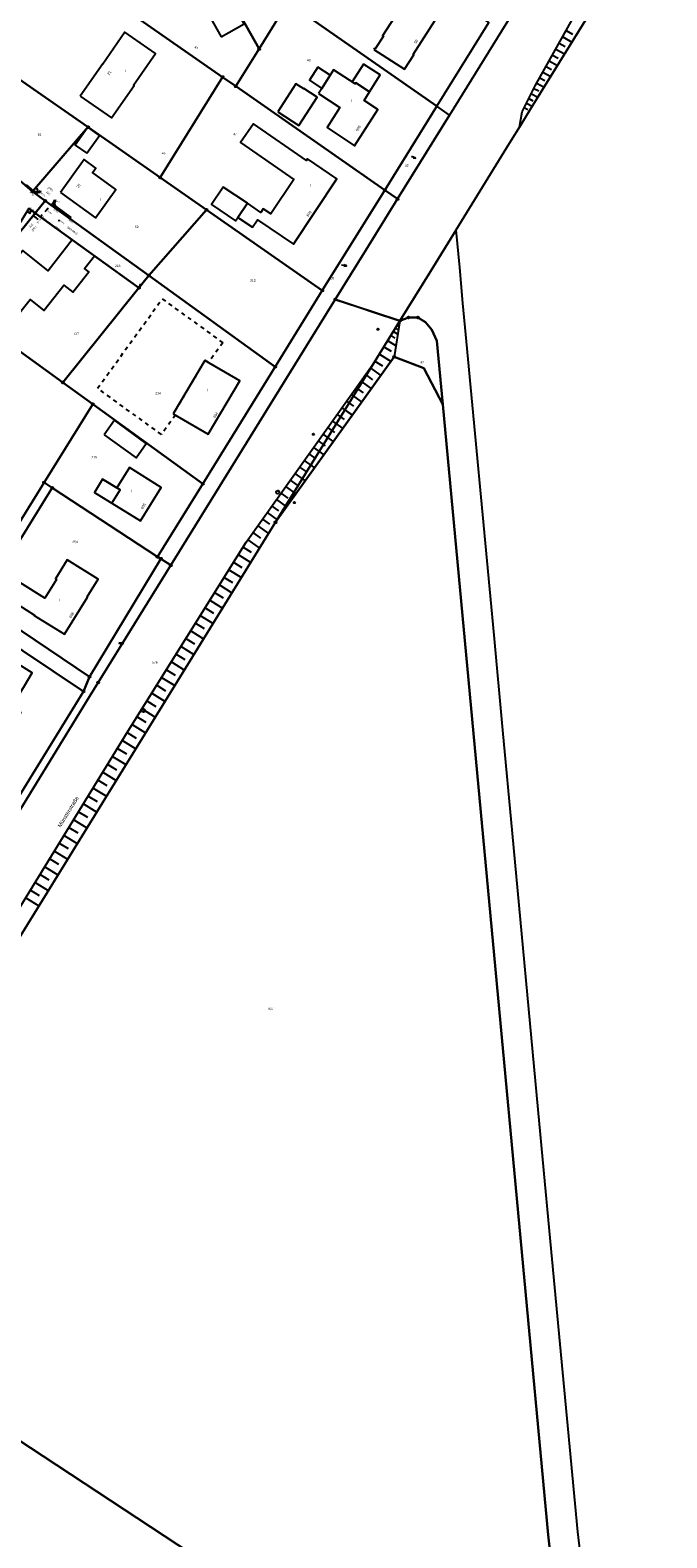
# Model space of a CAD drawing. Extents: x 2408905 to 4819478, y 5786105 to 11573663.
# Tile 32 of 39: x 2410089 to 2410250, y 5786674 to 5787057. Entities that reach past the tile are written whole.
import ezdxf

# ---------------------------------------------------------------- set-up
doc = ezdxf.new("R2010")
doc.units = 0
doc.linetypes.add('DASHED_70', pattern=[2, 1, -1])
for name, color, linetype in [('K100-FLST_GRENZEN', 40, 'Continuous'), ('K105-FLST_NUMMERN', 40, 'Continuous'), ('K120-ALLG_TEXTE', 40, 'Continuous'), ('K125-GEB_LINIEN', 40, 'Continuous'), ('K130-GEB_TEXTE', 40, 'Continuous'), ('K140-EINGER_GEBFL', 40, 'Continuous'), ('K140-KATASTERTOPO', 7, 'Continuous'), ('K145-VERM_PKTE', 7, 'Continuous'), ('STRKAT-TEXTE', 7, 'Continuous'), ('TOP-HOEHENI', 7, 'Continuous'), ('TOP-LINIEN', 7, 'Continuous'), ('TOP-SYMBOLE', 7, 'Continuous'), ('TOP-TEXTE', 7, 'Continuous')]:
    doc.layers.add(name, color=color, linetype=linetype)
doc.styles.add('SIMPLEX', font='CONTINUOUS')

# ---------------------------------------------------------------- blocks, each defined once
blk = doc.blocks.new('233')
at = {"layer": 'K105-FLST_NUMMERN', "color": 7}
for points in [[(2, 0.5, 0), (0, 0, 0), (2, -0.5, 0)], [(0, 0, 0), (4, 0, 0)]]:
    blk.add_polyline3d(points, dxfattribs=at)
blk = doc.blocks.new('122')
at = {"color": 11, "linetype": 'Continuous'}
blk.add_circle((0, 0), 1.25, dxfattribs=at)
blk = doc.blocks.new('128')
at = {"color": 250, "linetype": 'Continuous'}
blk.add_circle((0, 0), 0.5, dxfattribs=at)
blk = doc.blocks.new('GRENZSTEIN')
at = {"color": 7, "linetype": 'Continuous'}
blk.add_circle((0, 0), 0.75, dxfattribs=at)
blk = doc.blocks.new('168')
at = {"color": 250, "linetype": 'Continuous'}
blk.add_arc((0, 0.001), 1, 318.610271, 221.389653, dxfattribs=at)
blk = doc.blocks.new('247')
at = {"layer": 'TOP-HOEHENI', "color": 250}
for points in [[(-0.375, 0, 0), (0.375, 0, 0)], [(0, -0.375, 0), (0, 0.375, 0)]]:
    blk.add_polyline3d(points, dxfattribs=at)

msp = doc.modelspace()

# ---------------------------------------------------------------- linework, layer by layer
at = {"layer": 'K100-FLST_GRENZEN', "color": 250}
for points in [[(2410126.728, 5787087.71), (2410146.892, 5787051.997), (2410154.22, 5787063.802), (2410160.806, 5787074.412), (2410146.776, 5787099.093)], [(2410099.392, 5787071.492), (2410137.614, 5787044.88), (2410141.007, 5787042.519), (2410146.892, 5787051.997), (2410126.728, 5787087.71), (2410122.37, 5787085.236)], [(2410154.22, 5787063.802), (2410192.003, 5787037.499), (2410205.197, 5787058.733), (2410167.448, 5787085.041), (2410167.418, 5787085.062), (2410160.806, 5787074.412)], [(2410071.174, 5787054.613), (2410087.686, 5787043.117), (2410103.452, 5787032.138), (2410121.791, 5787019.371), (2410137.614, 5787044.88), (2410099.392, 5787071.492)], [(2410141.007, 5787042.519), (2410178.781, 5787016.218), (2410192.003, 5787037.499), (2410154.22, 5787063.802), (2410146.892, 5787051.997)], [(2410056.656, 5787044.03), (2410089.353, 5787015.807), (2410103.434, 5787032.117), (2410103.452, 5787032.138), (2410087.686, 5787043.117), (2410071.174, 5787054.613)], [(2410133.556, 5787011.179), (2410162.94, 5786990.722), (2410178.781, 5787016.218), (2410141.007, 5787042.519), (2410137.614, 5787044.88), (2410121.791, 5787019.371)], [(2410182.056, 5787013.938), (2410195.255, 5787035.234), (2410192.003, 5787037.499), (2410178.781, 5787016.218)], [(2410092.568, 5787013.488), (2410118.899, 5786994.512), (2410133.556, 5787011.179), (2410121.791, 5787019.371), (2410103.452, 5787032.138), (2410103.434, 5787032.117), (2410089.353, 5787015.807)], [(2410090.037, 5787010.36), (2410099.428, 5787003.598), (2410116.387, 5786991.389), (2410118.899, 5786994.512), (2410092.568, 5787013.488)], [(2410121.897, 5786922.683), (2410124.468, 5786921.005), (2410166.243, 5786988.422), (2410174.008, 5787000.951), (2410182.056, 5787013.938), (2410178.781, 5787016.218), (2410162.94, 5786990.722), (2410150.972, 5786971.396), (2410132.57, 5786941.682), (2410121.118, 5786923.191)], [(2410072.913, 5786984.811), (2410097.053, 5786967.359), (2410116.387, 5786991.389), (2410099.428, 5787003.598), (2410090.037, 5787010.36), (2410085.794, 5787005.116), (2410079.656, 5786997.53), (2410072.093, 5786985.404)], [(2410079.656, 5786997.53), (2410085.794, 5787005.116), (2410090.037, 5787010.36), (2410088.397, 5787011.541)], [(2410118.899, 5786994.512), (2410150.972, 5786971.396), (2410162.94, 5786990.722), (2410133.556, 5787011.179)], [(2410104.635, 5786961.878), (2410132.57, 5786941.682), (2410150.972, 5786971.396), (2410118.899, 5786994.512), (2410116.387, 5786991.389), (2410097.053, 5786967.359)], [(2410050.287, 5786956.897), (2410062.542, 5786948.727), (2410075.248, 5786940.257), (2410086.51, 5786932.749), (2410092.271, 5786942.008), (2410104.635, 5786961.878), (2410097.053, 5786967.359), (2410072.913, 5786984.811)], [(2410181.216, 5786973.867), (2410188.734, 5786971.028), (2410193.529, 5786961.822), (2410192.019, 5786977.986), (2410190.755, 5786980.768), (2410189.139, 5786982.714), (2410187.209, 5786983.859), (2410184.848, 5786983.891), (2410182.635, 5786983.027), (2410176.084, 5786972.424), (2410151.056, 5786931.913)], [(2410085.403, 5786699.357), (2410228.085, 5786605.528), (2410220.306, 5786675.062), (2410206.917, 5786818.442), (2410193.529, 5786961.822), (2410188.734, 5786971.028), (2410181.216, 5786973.867), (2410151.056, 5786931.913), (2410090.49, 5786833.877), (2410029.923, 5786735.841)], [(2410094.366, 5786940.642), (2410121.118, 5786923.191), (2410132.57, 5786941.682), (2410104.635, 5786961.878), (2410092.271, 5786942.008)], [(2409927.017, 5786815.023), (2409933.571, 5786812.782), (2409952.671, 5786836.352), (2409983.654, 5786874.585), (2409992.191, 5786885.136), (2409999.148, 5786893.732), (2410018.292, 5786917.389), (2410032.896, 5786935.436), (2410046.913, 5786926.055), (2410063.964, 5786914.643), (2410102.275, 5786889.004), (2410103.827, 5786892.748), (2410076.125, 5786911.295), (2410074.033, 5786912.696), (2410035.416, 5786938.551), (2410029.762, 5786942.267), (2410007.251, 5786914.486), (2410003.508, 5786909.867), (2409978.366, 5786878.841), (2409978.187, 5786878.986), (2409926.556, 5786815.18)], [(2410076.125, 5786911.295), (2410094.366, 5786940.642), (2410092.271, 5786942.008), (2410086.51, 5786932.749), (2410074.033, 5786912.696)], [(2410076.125, 5786911.295), (2410103.827, 5786892.748), (2410121.897, 5786922.683), (2410121.118, 5786923.191), (2410094.366, 5786940.642)], [(2410077.643, 5786845.173), (2410103.841, 5786887.697), (2410106.04, 5786891.267), (2410124.468, 5786921.005), (2410121.897, 5786922.683), (2410103.827, 5786892.748), (2410102.275, 5786889.004), (2410074.909, 5786844.558)], [(2410050.223, 5786892.418), (2410066.227, 5786882.706), (2410061.651, 5786875.238), (2410078.611, 5786864.859), (2410068.001, 5786847.646), (2410073.518, 5786844.233), (2410074.909, 5786844.558), (2410102.275, 5786889.004), (2410063.964, 5786914.643)], [(2410000.358, 5786687.984), (2410059.507, 5786648.343), (2410071.587, 5786640.247), (2410078.862, 5786635.372), (2410166.662, 5786576.54), (2410235.245, 5786530.582), (2410236.388, 5786531.243), (2410228.085, 5786605.528), (2410085.403, 5786699.357), (2410029.923, 5786735.841)]]:
    msp.add_lwpolyline(points, close=True, dxfattribs=at)
for points in [[(2410219.39, 5787074.178), (2410208.424, 5787056.484), (2410195.255, 5787035.234), (2410182.056, 5787013.938), (2410174.008, 5787000.951), (2410166.243, 5786988.422), (2410171.962, 5786986.54), (2410175.94, 5786985.231), (2410182.635, 5786983.027), (2410190.378, 5786995.56), (2410196.918, 5787006.146), (2410209.795, 5787026.987), (2410212.98, 5787032.143), (2410218.375, 5787040.875), (2410241.375, 5787078.105)], [(2410088.397, 5787011.541), (2410090.037, 5787010.36), (2410092.568, 5787013.488), (2410089.353, 5787015.807), (2410056.656, 5787044.03)], [(2410237.324, 5786596.034), (2410227.81, 5786675.808), (2410220.644, 5786752.128), (2410217.778, 5786782.92), (2410211.26, 5786852.954), (2410208.802, 5786879.159), (2410206.539, 5786903.273), (2410205.864, 5786910.466), (2410199.566, 5786977.82), (2410198.661, 5786987.499), (2410197.815, 5786996.546), (2410196.918, 5787006.146), (2410190.378, 5786995.56), (2410182.635, 5786983.027), (2410184.848, 5786983.891), (2410187.209, 5786983.859), (2410189.139, 5786982.714), (2410190.755, 5786980.768), (2410192.019, 5786977.986), (2410193.529, 5786961.822), (2410206.917, 5786818.442), (2410220.306, 5786675.062), (2410228.085, 5786605.528)], [(2409942.979, 5786594.967), (2409996.247, 5786681.33), (2410000.358, 5786687.984), (2410029.923, 5786735.841), (2410090.49, 5786833.877), (2410151.056, 5786931.913), (2410176.084, 5786972.424), (2410182.635, 5786983.027), (2410175.94, 5786985.231), (2410171.788, 5786986.597), (2410166.243, 5786988.422), (2410124.468, 5786921.005), (2410106.04, 5786891.267), (2410103.841, 5786887.697), (2410077.643, 5786845.173), (2410073.706, 5786838.781), (2410071.878, 5786835.813), (2410004.876, 5786727.078), (2410001.393, 5786721.437), (2409999.874, 5786718.982), (2409982.028, 5786690), (2409945.76, 5786631.418)]]:
    msp.add_lwpolyline(points, dxfattribs=at)
at = {"layer": 'K125-GEB_LINIEN', "color": 250}
for points in [[(2410137.233, 5787055.065), (2410143.102, 5787058.402), (2410138.188, 5787067.108), (2410132.333, 5787063.772)], [(2410175.999, 5787051.877), (2410183.837, 5787046.835), (2410186.182, 5787050.497), (2410186.013, 5787050.605), (2410192.331, 5787060.472), (2410192.079, 5787060.635), (2410192.036, 5787060.568), (2410184.675, 5787065.332), (2410178.251, 5787055.371), (2410178.462, 5787055.235), (2410176.371, 5787051.994), (2410176.161, 5787052.129)], [(2410101.455, 5787039.988), (2410109.436, 5787034.54), (2410115.121, 5787042.751), (2410115.021, 5787042.818), (2410120.569, 5787050.83), (2410112.8, 5787056.223), (2410107.21, 5787048.178), (2410107.168, 5787048.206)], [(2410173.385, 5787048.127), (2410170.513, 5787043.651), (2410171.267, 5787043.161), (2410171.413, 5787043.389), (2410174.941, 5787041.097), (2410177.587, 5787045.423)], [(2410161.787, 5787047.354), (2410159.656, 5787044.067), (2410162.788, 5787042.01), (2410164.917, 5787045.315)], [(2410161.928, 5787040.676), (2410167.423, 5787037.108), (2410164.162, 5787032.064), (2410171.13, 5787027.463), (2410177.008, 5787036.663), (2410173.532, 5787038.936), (2410174.941, 5787041.097), (2410171.413, 5787043.389), (2410171.267, 5787043.161), (2410165.813, 5787046.705), (2410162.788, 5787042.01)], [(2410151.674, 5787036.027), (2410156.997, 5787032.554), (2410161.658, 5787039.755), (2410158.278, 5787041.946), (2410158.213, 5787041.845), (2410156.239, 5787043.138)], [(2410141.497, 5787009.266), (2410145.227, 5787006.792), (2410146.442, 5787008.625), (2410155.598, 5787002.498), (2410166.644, 5787019.046), (2410159.211, 5787024.124), (2410158.928, 5787023.7), (2410145.493, 5787033.009), (2410142.193, 5787028.263), (2410155.721, 5787018.899), (2410149.864, 5787010.133), (2410147.947, 5787011.406), (2410147.361, 5787010.534), (2410143.903, 5787012.849)], [(2410103.125, 5787025.523), (2410106.318, 5787030.022), (2410103.434, 5787032.117), (2410100.221, 5787027.619)], [(2410096.439, 5787015.552), (2410105.348, 5787009.192), (2410110.482, 5787016.366), (2410104.608, 5787020.624), (2410105.461, 5787021.799), (2410102.45, 5787023.983)], [(2410141.497, 5787009.266), (2410143.903, 5787012.849), (2410137.778, 5787016.952), (2410134.791, 5787012.499), (2410140.867, 5787008.354)], [(2410079.585, 5786980.115), (2410081.743, 5786982.802), (2410084.327, 5786980.729), (2410085.496, 5786982.162), (2410084.401, 5786983.05), (2410088.748, 5786988.401), (2410092.185, 5786985.64), (2410097.33, 5786992.061), (2410099.628, 5786990.276), (2410103.631, 5786995.448), (2410102.562, 5786996.274), (2410105.077, 5786999.497), (2410099.428, 5787003.598), (2410093.354, 5786995.685), (2410086.859, 5787000.893), (2410081.432, 5786994.114), (2410081.666, 5786993.927), (2410077.644, 5786988.952), (2410077.433, 5786989.121), (2410073.843, 5786984.636), (2410079.476, 5786979.985)], [(2410125.084, 5786959.441), (2410133.984, 5786954.242), (2410141.996, 5786967.791), (2410133.119, 5786972.988)], [(2410107.544, 5786954.109), (2410115.634, 5786948.235), (2410118.25, 5786951.942), (2410110.198, 5786957.792)], [(2410110.757, 5786940.652), (2410107.161, 5786942.835), (2410105.124, 5786939.483), (2410116.779, 5786932.289), (2410122.045, 5786940.776), (2410113.96, 5786945.787)], [(2410107.161, 5786942.835), (2410105.124, 5786939.483), (2410109.522, 5786936.766), (2410111.597, 5786940.129)], [(2410083.491, 5786912.382), (2410089.854, 5786908.368), (2410089.794, 5786908.259), (2410097.447, 5786903.499), (2410103.307, 5786912.946), (2410103.215, 5786913.022), (2410105.991, 5786917.484), (2410098.11, 5786922.387), (2410095.176, 5786917.589), (2410095.478, 5786917.409), (2410092.511, 5786912.639), (2410086.148, 5786916.652)], [(2410074.757, 5786902.66), (2410067.184, 5786890.451), (2410070.075, 5786888.676), (2410068.943, 5786886.846), (2410083.038, 5786878.266), (2410086.373, 5786883.661), (2410084.027, 5786885.098), (2410087.299, 5786890.464), (2410089.287, 5786893.724)]]:
    msp.add_lwpolyline(points, close=True, dxfattribs=at)
msp.add_lwpolyline([(2410107.161, 5786942.835), (2410110.757, 5786940.652)], dxfattribs=at)
at = {"layer": 'K140-EINGER_GEBFL', "color": 250, "linetype": 'DASHED_70'}
msp.add_lwpolyline([(2410134.04, 5786972.449), (2410133.119, 5786972.988), (2410125.084, 5786959.441), (2410125.636, 5786959.119), (2410122.08, 5786954.2), (2410105.877, 5786965.914), (2410122.277, 5786988.598), (2410137.669, 5786977.47)], close=True, dxfattribs=at)
at = {"layer": 'K140-KATASTERTOPO', "color": 250}
for points in [[(2410213.685, 5787036.072, 0), (2410217.022, 5787042.622, 0), (2410227.655, 5787061.653, 0), (2410241.254, 5787084.392, 0), (2410247.188, 5787092.054, 0), (2410250.431, 5787092.76, 0), (2410243.823, 5787082.065, 0), (2410241.375, 5787078.105, 0), (2410218.375, 5787040.875, 0), (2410215.564, 5787036.415, 0), (2410212.98, 5787032.143, 0), (2410213.685, 5787036.072, 0)], [(2409877.985, 5786497.408, 0), (2409892.282, 5786520.624, 0), (2409935.544, 5786587.197, 0), (2409986.243, 5786671.594, 0), (2410084.793, 5786831.999, 0), (2410113.675, 5786878.996, 0), (2410143.567, 5786926.839, 0), (2410159.5, 5786949.228, 0), (2410176.084, 5786972.424, 0), (2410182.635, 5786983.027, 0), (2410181.216, 5786973.867, 0), (2410151.056, 5786931.913, 0), (2410029.923, 5786735.841, 0), (2410000.358, 5786687.984, 0), (2409996.247, 5786681.33, 0), (2409942.979, 5786594.967, 0), (2409941.473, 5786592.525, 0), (2409940.363, 5786590.727, 0), (2409928.208, 5786571.033, 0), (2409895.508, 5786518.057, 0), (2409877.678, 5786489.314, 0), (2409877.985, 5786497.408, 0)], [(2409877.985, 5786497.408, 0), (2409892.282, 5786520.624, 0), (2409935.544, 5786587.197, 0), (2409986.243, 5786671.594, 0), (2410084.793, 5786831.999, 0), (2410113.675, 5786878.996, 0), (2410143.567, 5786926.839, 0), (2410159.5, 5786949.228, 0), (2410176.084, 5786972.424, 0), (2410182.635, 5786983.027, 0), (2410181.216, 5786973.867, 0), (2410151.056, 5786931.913, 0), (2410029.923, 5786735.841, 0), (2410000.358, 5786687.984, 0), (2409996.247, 5786681.33, 0), (2409942.979, 5786594.967, 0), (2409941.473, 5786592.525, 0), (2409940.363, 5786590.727, 0), (2409928.208, 5786571.033, 0), (2409895.508, 5786518.057, 0), (2409877.678, 5786489.314, 0), (2409877.985, 5786497.408, 0)]]:
    msp.add_polyline3d(points, close=True, dxfattribs=at)
for points in [[(2410224.872, 5787056.672, 0), (2410226.489, 5787055.769, 0)], [(2410222.242, 5787051.964, 0), (2410224.46, 5787050.725, 0)], [(2410223.102, 5787053.503, 0), (2410224.626, 5787052.652, 0)], [(2410223.978, 5787055.072, 0), (2410226.333, 5787053.757, 0)], [(2410220.57, 5787048.973, 0), (2410222.657, 5787047.807, 0)], [(2410221.398, 5787050.454, 0), (2410222.833, 5787049.652, 0)], [(2410218.181, 5787044.696, 0), (2410219.447, 5787043.989, 0)], [(2410218.962, 5787046.094, 0), (2410220.923, 5787044.999, 0)], [(2410219.758, 5787047.52, 0), (2410221.107, 5787046.766, 0)], [(2410216.017, 5787040.649, 0), (2410217.694, 5787039.794, 0)], [(2410216.687, 5787041.964, 0), (2410217.884, 5787041.354, 0)], [(2410217.414, 5787043.324, 0), (2410219.253, 5787042.297, 0)], [(2410214.219, 5787037.12, 0), (2410215.122, 5787036.659, 0)], [(2410214.785, 5787038.23, 0), (2410216.241, 5787037.489, 0)], [(2410215.383, 5787039.406, 0), (2410216.426, 5787038.875, 0)], [(2410180.342, 5786979.316, 0), (2410181.387, 5786978.67, 0)], [(2410180.342, 5786979.315, 0), (2410181.387, 5786978.67, 0)], [(2410180.987, 5786980.36, 0), (2410182.114, 5786979.664, 0)], [(2410180.987, 5786980.36, 0), (2410182.114, 5786979.664, 0)], [(2410181.497, 5786981.185, 0), (2410182.016, 5786980.864, 0)], [(2410181.497, 5786981.185, 0), (2410182.016, 5786980.864, 0)], [(2410181.899, 5786981.835, 0), (2410182.402, 5786981.524, 0)], [(2410181.899, 5786981.835, 0), (2410182.402, 5786981.524, 0)], [(2410182.267, 5786982.431, 0), (2410182.435, 5786982.327, 0)], [(2410182.267, 5786982.431, 0), (2410182.435, 5786982.327, 0)], [(2410178.568, 5786976.445, 0), (2410180.422, 5786975.299, 0)], [(2410178.568, 5786976.444, 0), (2410180.422, 5786975.299, 0)], [(2410179.53, 5786978.001, 0), (2410181.653, 5786976.69, 0)], [(2410179.53, 5786978.001, 0), (2410181.653, 5786976.689, 0)], [(2410176.306, 5786972.783, 0), (2410178.213, 5786971.605, 0)], [(2410176.306, 5786972.783, 0), (2410178.213, 5786971.605, 0)], [(2410177.419, 5786974.586, 0), (2410180.406, 5786972.74, 0)], [(2410177.42, 5786974.586, 0), (2410180.406, 5786972.741, 0)], [(2410172.705, 5786967.698, 0), (2410175.397, 5786965.773, 0)], [(2410172.705, 5786967.697, 0), (2410175.397, 5786965.773, 0)], [(2410173.912, 5786969.386, 0), (2410175.71, 5786968.1, 0)], [(2410173.912, 5786969.385, 0), (2410175.709, 5786968.1, 0)], [(2410175.12, 5786971.076, 0), (2410177.821, 5786969.144, 0)], [(2410175.12, 5786971.075, 0), (2410177.821, 5786969.144, 0)], [(2410170.295, 5786964.327, 0), (2410172.979, 5786962.409, 0)], [(2410170.296, 5786964.328, 0), (2410172.979, 5786962.409, 0)], [(2410171.499, 5786966.011, 0), (2410173.291, 5786964.73, 0)], [(2410171.5, 5786966.012, 0), (2410173.292, 5786964.731, 0)], [(2410167.891, 5786960.965, 0), (2410170.566, 5786959.052, 0)], [(2410167.892, 5786960.965, 0), (2410170.566, 5786959.053, 0)], [(2410169.093, 5786962.645, 0), (2410170.879, 5786961.368, 0)], [(2410169.093, 5786962.645, 0), (2410170.879, 5786961.368, 0)], [(2410165.493, 5786957.61, 0), (2410168.159, 5786955.704, 0)], [(2410165.493, 5786957.61, 0), (2410168.159, 5786955.704, 0)], [(2410166.691, 5786959.287, 0), (2410168.472, 5786958.014, 0)], [(2410166.691, 5786959.286, 0), (2410168.471, 5786958.013, 0)], [(2410161.905, 5786952.592, 0), (2410163.674, 5786951.328, 0)], [(2410161.905, 5786952.592, 0), (2410163.674, 5786951.327, 0)], [(2410163.099, 5786954.263, 0), (2410165.757, 5786952.363, 0)], [(2410163.1, 5786954.263, 0), (2410165.757, 5786952.363, 0)], [(2410164.295, 5786955.935, 0), (2410166.07, 5786954.667, 0)], [(2410164.296, 5786955.936, 0), (2410166.07, 5786954.667, 0)], [(2410159.52, 5786949.256, 0), (2410161.283, 5786947.996, 0)], [(2410159.52, 5786949.256, 0), (2410161.283, 5786947.995, 0)], [(2410160.712, 5786950.923, 0), (2410163.361, 5786949.03, 0)], [(2410160.712, 5786950.923, 0), (2410163.36, 5786949.029, 0)], [(2410157.15, 5786945.926, 0), (2410158.906, 5786944.677, 0)], [(2410157.15, 5786945.926, 0), (2410158.905, 5786944.677, 0)], [(2410158.334, 5786947.59, 0), (2410160.975, 5786945.71, 0)], [(2410158.334, 5786947.589, 0), (2410160.974, 5786945.71, 0)], [(2410153.614, 5786940.958, 0), (2410156.223, 5786939.101, 0)], [(2410153.614, 5786940.957, 0), (2410156.223, 5786939.101, 0)], [(2410154.79, 5786942.61, 0), (2410156.535, 5786941.368, 0)], [(2410154.791, 5786942.61, 0), (2410156.535, 5786941.369, 0)], [(2410155.969, 5786944.267, 0), (2410158.594, 5786942.399, 0)], [(2410155.969, 5786944.266, 0), (2410158.594, 5786942.398, 0)], [(2410151.269, 5786937.662, 0), (2410153.863, 5786935.817, 0)], [(2410151.269, 5786937.662, 0), (2410153.862, 5786935.817, 0)], [(2410152.44, 5786939.308, 0), (2410154.174, 5786938.074, 0)], [(2410152.441, 5786939.308, 0), (2410154.175, 5786938.074, 0)], [(2410148.934, 5786934.381, 0), (2410151.512, 5786932.547, 0)], [(2410148.934, 5786934.381, 0), (2410151.511, 5786932.546, 0)], [(2410150.1, 5786936.02, 0), (2410151.824, 5786934.793, 0)], [(2410150.101, 5786936.02, 0), (2410151.824, 5786934.793, 0)], [(2410145.312, 5786929.291, 0), (2410147.222, 5786927.932, 0)], [(2410145.312, 5786929.291, 0), (2410147.221, 5786927.931, 0)], [(2410146.554, 5786931.036, 0), (2410149.305, 5786929.079, 0)], [(2410146.554, 5786931.036, 0), (2410149.305, 5786929.078, 0)], [(2410147.761, 5786932.732, 0), (2410149.521, 5786931.48, 0)], [(2410147.761, 5786932.732, 0), (2410149.521, 5786931.479, 0)], [(2410142.802, 5786925.615, 0), (2410144.901, 5786924.304, 0)], [(2410142.802, 5786925.615, 0), (2410144.901, 5786924.304, 0)], [(2410144.034, 5786927.495, 0), (2410147.016, 5786925.373, 0)], [(2410144.034, 5786927.495, 0), (2410147.016, 5786925.373, 0)], [(2410140.412, 5786921.789, 0), (2410142.523, 5786920.47, 0)], [(2410140.412, 5786921.789, 0), (2410142.523, 5786920.469, 0)], [(2410141.608, 5786923.704, 0), (2410144.766, 5786921.732, 0)], [(2410141.608, 5786923.704, 0), (2410144.766, 5786921.731, 0)], [(2410138.01, 5786917.945, 0), (2410140.135, 5786916.618, 0)], [(2410138.011, 5786917.946, 0), (2410140.135, 5786916.619, 0)], [(2410139.212, 5786919.869, 0), (2410142.389, 5786917.884, 0)], [(2410139.213, 5786919.87, 0), (2410142.389, 5786917.885, 0)], [(2410135.599, 5786914.086, 0), (2410137.736, 5786912.75, 0)], [(2410135.599, 5786914.085, 0), (2410137.736, 5786912.75, 0)], [(2410136.806, 5786916.018, 0), (2410140.002, 5786914.021, 0)], [(2410136.806, 5786916.017, 0), (2410140.002, 5786914.021, 0)], [(2410133.176, 5786910.209, 0), (2410135.327, 5786908.865, 0)], [(2410133.176, 5786910.208, 0), (2410135.326, 5786908.864, 0)], [(2410134.389, 5786912.149, 0), (2410137.605, 5786910.14, 0)], [(2410134.389, 5786912.149, 0), (2410137.604, 5786910.14, 0)], [(2410130.743, 5786906.314, 0), (2410132.907, 5786904.962, 0)], [(2410130.743, 5786906.314, 0), (2410132.906, 5786904.962, 0)], [(2410131.961, 5786908.263, 0), (2410135.197, 5786906.242, 0)], [(2410131.961, 5786908.263, 0), (2410135.196, 5786906.242, 0)], [(2410129.522, 5786904.36, 0), (2410132.777, 5786902.326, 0)], [(2410129.523, 5786904.36, 0), (2410132.778, 5786902.327, 0)], [(2410127.073, 5786900.44, 0), (2410130.348, 5786898.394, 0)], [(2410127.073, 5786900.44, 0), (2410130.348, 5786898.394, 0)], [(2410128.299, 5786902.402, 0), (2410130.476, 5786901.043, 0)], [(2410128.299, 5786902.402, 0), (2410130.476, 5786901.042, 0)], [(2410124.613, 5786896.503, 0), (2410127.908, 5786894.444, 0)], [(2410124.613, 5786896.502, 0), (2410127.907, 5786894.443, 0)], [(2410125.844, 5786898.474, 0), (2410128.034, 5786897.105, 0)], [(2410125.844, 5786898.473, 0), (2410128.034, 5786897.105, 0)], [(2410122.142, 5786892.547, 0), (2410125.457, 5786890.476, 0)], [(2410122.142, 5786892.547, 0), (2410125.456, 5786890.476, 0)], [(2410123.378, 5786894.527, 0), (2410125.582, 5786893.15, 0)], [(2410123.379, 5786894.527, 0), (2410125.582, 5786893.151, 0)], [(2410119.66, 5786888.575, 0), (2410122.995, 5786886.491, 0)], [(2410119.66, 5786888.574, 0), (2410122.994, 5786886.491, 0)], [(2410120.902, 5786890.563, 0), (2410123.119, 5786889.179, 0)], [(2410120.902, 5786890.563, 0), (2410123.118, 5786889.178, 0)], [(2410117.167, 5786884.585, 0), (2410120.522, 5786882.489, 0)], [(2410117.167, 5786884.584, 0), (2410120.521, 5786882.488, 0)], [(2410118.414, 5786886.581, 0), (2410120.644, 5786885.188, 0)], [(2410118.415, 5786886.582, 0), (2410120.645, 5786885.189, 0)], [(2410114.662, 5786880.576, 0), (2410118.038, 5786878.468, 0)], [(2410114.663, 5786880.577, 0), (2410118.038, 5786878.468, 0)], [(2410115.916, 5786882.583, 0), (2410118.16, 5786881.181, 0)], [(2410115.916, 5786882.583, 0), (2410118.159, 5786881.181, 0)], [(2410112.169, 5786876.546, 0), (2410115.562, 5786874.46, 0)], [(2410112.169, 5786876.545, 0), (2410115.562, 5786874.46, 0)], [(2410113.409, 5786878.564, 0), (2410115.674, 5786877.172, 0)], [(2410113.41, 5786878.564, 0), (2410115.675, 5786877.172, 0)], [(2410109.691, 5786872.514, 0), (2410113.075, 5786870.434, 0)], [(2410109.692, 5786872.514, 0), (2410113.075, 5786870.435, 0)], [(2410110.929, 5786874.528, 0), (2410113.188, 5786873.14, 0)], [(2410110.93, 5786874.529, 0), (2410113.188, 5786873.141, 0)], [(2410107.219, 5786868.491, 0), (2410110.593, 5786866.418, 0)], [(2410107.219, 5786868.49, 0), (2410110.593, 5786866.417, 0)], [(2410108.454, 5786870.501, 0), (2410110.707, 5786869.117, 0)], [(2410108.455, 5786870.501, 0), (2410110.707, 5786869.117, 0)], [(2410104.751, 5786864.476, 0), (2410108.116, 5786862.408, 0)], [(2410104.752, 5786864.476, 0), (2410108.116, 5786862.408, 0)], [(2410105.984, 5786866.482, 0), (2410108.231, 5786865.102, 0)], [(2410105.985, 5786866.482, 0), (2410108.231, 5786865.102, 0)], [(2410102.289, 5786860.469, 0), (2410105.644, 5786858.408, 0)], [(2410102.289, 5786860.469, 0), (2410105.644, 5786858.407, 0)], [(2410103.52, 5786862.472, 0), (2410105.76, 5786861.095, 0)], [(2410103.52, 5786862.471, 0), (2410105.76, 5786861.095, 0)], [(2410101.06, 5786858.469, 0), (2410103.294, 5786857.097, 0)], [(2410101.06, 5786858.469, 0), (2410103.294, 5786857.096, 0)], [(2410098.605, 5786854.474, 0), (2410100.833, 5786853.106, 0)], [(2410098.606, 5786854.475, 0), (2410100.833, 5786853.106, 0)], [(2410099.832, 5786856.471, 0), (2410103.178, 5786854.415, 0)], [(2410099.832, 5786856.471, 0), (2410103.178, 5786854.415, 0)], [(2410096.156, 5786850.489, 0), (2410098.377, 5786849.124, 0)], [(2410096.156, 5786850.488, 0), (2410098.377, 5786849.124, 0)], [(2410097.38, 5786852.481, 0), (2410100.716, 5786850.431, 0)], [(2410097.38, 5786852.48, 0), (2410100.716, 5786850.43, 0)], [(2410093.711, 5786846.511, 0), (2410095.926, 5786845.15, 0)], [(2410093.711, 5786846.511, 0), (2410095.926, 5786845.15, 0)], [(2410094.933, 5786848.499, 0), (2410098.26, 5786846.455, 0)], [(2410094.933, 5786848.499, 0), (2410098.26, 5786846.454, 0)], [(2410091.272, 5786842.541, 0), (2410093.48, 5786841.184, 0)], [(2410091.272, 5786842.541, 0), (2410093.48, 5786841.184, 0)], [(2410092.491, 5786844.525, 0), (2410095.808, 5786842.487, 0)], [(2410092.491, 5786844.525, 0), (2410095.808, 5786842.486, 0)], [(2410088.837, 5786838.58, 0), (2410091.04, 5786837.227, 0)], [(2410088.837, 5786838.58, 0), (2410091.039, 5786837.226, 0)], [(2410090.054, 5786840.56, 0), (2410093.362, 5786838.527, 0)], [(2410090.054, 5786840.559, 0), (2410093.362, 5786838.526, 0)], [(2410087.622, 5786836.602, 0), (2410090.921, 5786834.575, 0)], [(2410087.622, 5786836.602, 0), (2410090.921, 5786834.575, 0)]]:
    msp.add_polyline3d(points, dxfattribs=at)
at = {"layer": 'TOP-LINIEN', "color": 250}
for p, q in [((2410087.606, 5787017.35, 50.589), (2410089.329, 5787015.857, 50.592)), ((2410089.353, 5787015.807), (2410087.606, 5787017.35)), ((2410087.771, 5787017.538), (2410089.518, 5787015.994)), ((2410089.329, 5787015.857, 50.592), (2410089.409, 5787015.933, 50.599)), ((2410089.518, 5787015.994), (2410089.353, 5787015.807)), ((2410089.353, 5787015.807), (2410089.353, 5787015.807)), ((2410089.409, 5787015.933), (2410089.549, 5787016.14)), ((2410089.409, 5787015.933, 50.599), (2410089.811, 5787015.66, 50.607)), ((2410090.014, 5787015.569), (2410089.409, 5787015.933)), ((2410089.549, 5787016.14), (2410089.799, 5787015.956)), ((2410089.799, 5787015.956), (2410090.081, 5787015.818)), ((2410089.811, 5787015.66, 50.607), (2410090.512, 5787015.473, 50.594)), ((2410090.358, 5787015.481), (2410090.014, 5787015.569)), ((2410090.081, 5787015.818), (2410090.385, 5787015.742)), ((2410090.708, 5787015.497), (2410090.358, 5787015.481)), ((2410090.385, 5787015.742), (2410090.694, 5787015.76)), ((2410090.512, 5787015.473, 50.594), (2410091.351, 5787015.803, 50.614)), ((2410090.694, 5787015.76), (2410091.259, 5787016.036)), ((2410091.047, 5787015.615), (2410090.708, 5787015.497)), ((2410091.351, 5787015.803), (2410091.047, 5787015.615)), ((2410091.259, 5787016.036), (2410091.351, 5787015.803)), ((2410091.351, 5787015.803), (2410091.351, 5787015.803)), ((2410094.934, 5787013.576, 50.619), (2410094.714, 5787013.071, 50.625)), ((2410094.714, 5787013.071), (2410094.934, 5787013.576)), ((2410094.934, 5787013.576), (2410095.163, 5787013.476)), ((2410095.163, 5787013.476), (2410094.969, 5787013.031)), ((2410094.714, 5787013.071, 50.625), (2410094.796, 5787012.279, 50.584)), ((2410094.747, 5787012.422), (2410094.714, 5787013.071)), ((2410094.876, 5787012.124), (2410094.747, 5787012.422)), ((2410094.796, 5787012.279, 50.584), (2410095.325, 5787011.653, 50.599)), ((2410095.077, 5787011.866), (2410094.876, 5787012.124)), ((2410094.969, 5787013.031), (2410094.957, 5787012.756)), ((2410094.957, 5787012.756), (2410095.001, 5787012.483)), ((2410095.001, 5787012.483), (2410095.113, 5787012.233)), ((2410095.325, 5787011.653), (2410095.077, 5787011.866)), ((2410095.113, 5787012.233), (2410095.496, 5787011.838)), ((2410095.325, 5787011.653, 50.599), (2410098.946, 5787009.029, 50.608)), ((2410098.946, 5787009.029), (2410095.325, 5787011.653)), ((2410095.496, 5787011.838), (2410099.093, 5787009.231)), ((2410096.822, 5787010.568), (2410096.998, 5787010.811)), ((2410099.093, 5787009.231), (2410098.946, 5787009.029)), ((2410098.946, 5787009.029), (2410098.946, 5787009.029))]:
    msp.add_line(p, q, dxfattribs=at)
at = {"layer": 'TOP-LINIEN', "color": 250, "linetype": 'DASHED_70'}
for p, q in [((2410087.884, 5787010.832, 50.478), (2410090.626, 5787008.866, 50.501)), ((2410088.42, 5787011.555, 50.481), (2410091.368, 5787009.394, 50.527)), ((2410093.175, 5787011.417, 50.564), (2410091.363, 5787009.399, 50.54)), ((2410094.709, 5787013.075, 50.63), (2410093.175, 5787011.417, 50.564)), ((2410091.368, 5787009.394, 50.527), (2410095.009, 5787006.801, 50.577))]:
    msp.add_line(p, q, dxfattribs=at)

# ---------------------------------------------------------------- block references
at = {"layer": 'K100-FLST_GRENZEN', "color": 250, "xscale": 0.333, "yscale": 0.333}
for p in [(2410146.892, 5787051.997), (2410137.614, 5787044.88), (2410141.007, 5787042.519), (2410103.452, 5787032.138), (2410121.791, 5787019.371), (2410089.353, 5787015.807), (2410092.568, 5787013.488), (2410178.781, 5787016.218), (2410182.056, 5787013.938), (2410090.037, 5787010.36), (2410133.556, 5787011.179), (2410118.899, 5786994.512), (2410116.387, 5786991.389), (2410162.94, 5786990.722), (2410166.243, 5786988.422), (2410182.635, 5786983.027), (2410184.848, 5786983.891), (2410187.209, 5786983.859), (2410150.972, 5786971.396), (2410181.216, 5786973.867), (2410097.053, 5786967.359), (2410104.635, 5786961.878), (2410092.271, 5786942.008), (2410094.366, 5786940.642), (2410132.57, 5786941.682), (2410151.056, 5786931.913), (2410121.118, 5786923.191), (2410121.897, 5786922.683), (2410124.468, 5786921.005), (2410103.827, 5786892.748), (2410106.04, 5786891.267), (2410102.275, 5786889.004)]:
    msp.add_blockref('GRENZSTEIN', p, dxfattribs=at)
at = {"layer": 'K105-FLST_NUMMERN', "color": 250}
for p, xscale, yscale, rotation in [((2410186.586, 5787024.273), 0.284, 0.284, 156.114), ((2410169.081, 5786996.941), 0.316, 0.316, 169.475), ((2410111.393, 5786901.29), 0.29, 0.29, 354.475)]:
    msp.add_blockref('233', p, dxfattribs=dict(at, xscale=xscale, yscale=yscale, rotation=rotation))
at = {"layer": 'K145-VERM_PKTE', "color": 250, "xscale": 0.333, "yscale": 0.333}
for name, p in [('128', (2410116.796, 5786992.12)), ('128', (2410177.058, 5786980.893)), ('128', (2410160.662, 5786954.258)), ('122', (2410151.605, 5786939.546)), ('128', (2410155.855, 5786936.91)), ('122', (2410117.489, 5786884.159))]:
    msp.add_blockref(name, p, dxfattribs=at)
at = {"layer": 'TOP-HOEHENI', "color": 250, "xscale": 0.333, "yscale": 0.333}
for p in [(2410089.329, 5787015.857, 50.592), (2410091.351, 5787015.803, 50.614), (2410094.934, 5787013.576, 50.619), (2410091.368, 5787009.395, 50.535), (2410093.18, 5787011.413, 50.559), (2410095.325, 5787011.653, 50.599), (2410090.626, 5787008.866, 50.501), (2410095.009, 5787006.802, 50.585), (2410096.104, 5787008.511, 50.517), (2410098.946, 5787009.029, 50.608)]:
    msp.add_blockref('247', p, dxfattribs=at)
at = {"layer": 'TOP-SYMBOLE', "color": 250, "xscale": 0.25, "yscale": 0.25}
for p, rotation in [((2410090.459, 5787016.284), 309.9999999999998), ((2410088.925, 5787010.595), 52.00000000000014)]:
    msp.add_blockref('168', p, dxfattribs=dict(at, rotation=rotation))

# ---------------------------------------------------------------- texts
at = {"layer": 'K105-FLST_NUMMERN', "color": 250, "linetype": 'Continuous', "style": 'SIMPLEX'}
for s, p in [('45', (2410130.488, 5787052.108, 50.009)), ('43', (2410159.044, 5787048.84, 50.009)), ('51', (2410090.676, 5787030.008, 50.009)), ('47', (2410140.309, 5787030.109, 50.009)), ('46', (2410122.167, 5787025.255, 50.009)), ('42', (2410183.919, 5787022.122, 50.009)), ('50', (2410115.352, 5787006.575, 50.009)), ('218', (2410110.278, 5786996.704, 50.009)), ('213', (2410144.609, 5786992.948, 50.009)), ('309', (2410164.571, 5786993.562, 50.009)), ('227', (2410099.844, 5786979.627, 50.009)), ('92', (2410187.833, 5786972.204, 50.009)), ('214', (2410120.528, 5786964.365, 50.009)), ('215', (2410104.317, 5786948.106, 50.009)), ('254', (2410099.47, 5786926.625, 50.009)), ('576', (2410119.73, 5786896.083, 50.009)), ('927', (2410149.167, 5786808.208, 50.009))]:
    msp.add_text(s, height=0.6, dxfattribs=at).set_placement(p)
at = {"layer": 'K120-ALLG_TEXTE', "color": 250, "linetype": 'Continuous', "style": 'SIMPLEX'}
msp.add_text('Münsterstraße', height=0.999, rotation=58.405, dxfattribs=at).set_placement((2410096.517, 5786854.434))
at = {"layer": 'K130-GEB_TEXTE', "color": 250, "linetype": 'Continuous', "style": 'SIMPLEX'}
for s, rotation, p in [('59', 57.281, (2410186.763, 5787053.265)), ('21', 55.284, (2410108.812, 5787045.287)), ('598', 57.38, (2410171.936, 5787031.058)), ('25', 54.483, (2410100.997, 5787016.654)), ('600', 56.282, (2410159.405, 5787009.377)), ('604', 59.485, (2410135.707, 5786958.291)), ('606', 58.163, (2410117.326, 5786935.179)), ('608', 58.181, (2410099.143, 5786907.559))]:
    msp.add_text(s, height=0.666, rotation=rotation, dxfattribs=at).set_placement(p)
for p in [(2410112.722, 5787046.114), (2410170.251, 5787038.556), (2410159.875, 5787017.042), (2410106.542, 5787013.533), (2410133.631, 5786965.161), (2410114.274, 5786939.533), (2410096.098, 5786911.841)]:
    msp.add_text('I', height=0.666, dxfattribs=at).set_placement(p)
at = {"layer": 'STRKAT-TEXTE', "color": 250, "linetype": 'Continuous', "style": 'SIMPLEX', "width": 0.8}
for s, rotation, p in [('(Pfl.)', 683.932, (2410093.15, 5787016.678)), ('(Pfl.)', 412.932, (2410089.5, 5787005.631)), ('(Schotter)', -35.929, (2410098.06, 5787006.666))]:
    msp.add_text(s, height=0.533, rotation=rotation, dxfattribs=at).set_placement(p)
at = {"layer": 'TOP-HOEHENI', "color": 250, "linetype": 'Continuous', "style": 'SIMPLEX', "width": 0.8}
for s, rotation, p in [('(50,59)', 319, (2410088.429, 5787015.622)), ('(50,61)', 325, (2410091.258, 5787015.371)), ('(50,62)', 324, (2410094.995, 5787013.741)), ('(50,49)', 323, (2410088.546, 5787011.672)), ('(50,54)', 324, (2410091.739, 5787009.297)), ('(50,56)', 324, (2410093.022, 5787010.853)), ('(50,60)', 326, (2410094.566, 5787011.233)), ('(50,50)', 53, (2410090.653, 5787007.605)), ('(50,59)', 323, (2410095.188, 5787006.842)), ('(50,52)', 325, (2410096.199, 5787008.366)), ('(50,61)', 325, (2410098.397, 5787008.511))]:
    msp.add_text(s, height=0.33, rotation=rotation, dxfattribs=at).set_placement(p)
at = {"layer": 'TOP-TEXTE', "color": 250, "linetype": 'Continuous', "style": 'SIMPLEX', "width": 0.8}
for rotation, p in [(680.969, (2410092.765, 5787015.603)), (408.969, (2410088.829, 5787006.59))]:
    msp.add_text('Zuf.', height=0.533, rotation=rotation, dxfattribs=at).set_placement(p)

doc.saveas('drawing.dxf')
